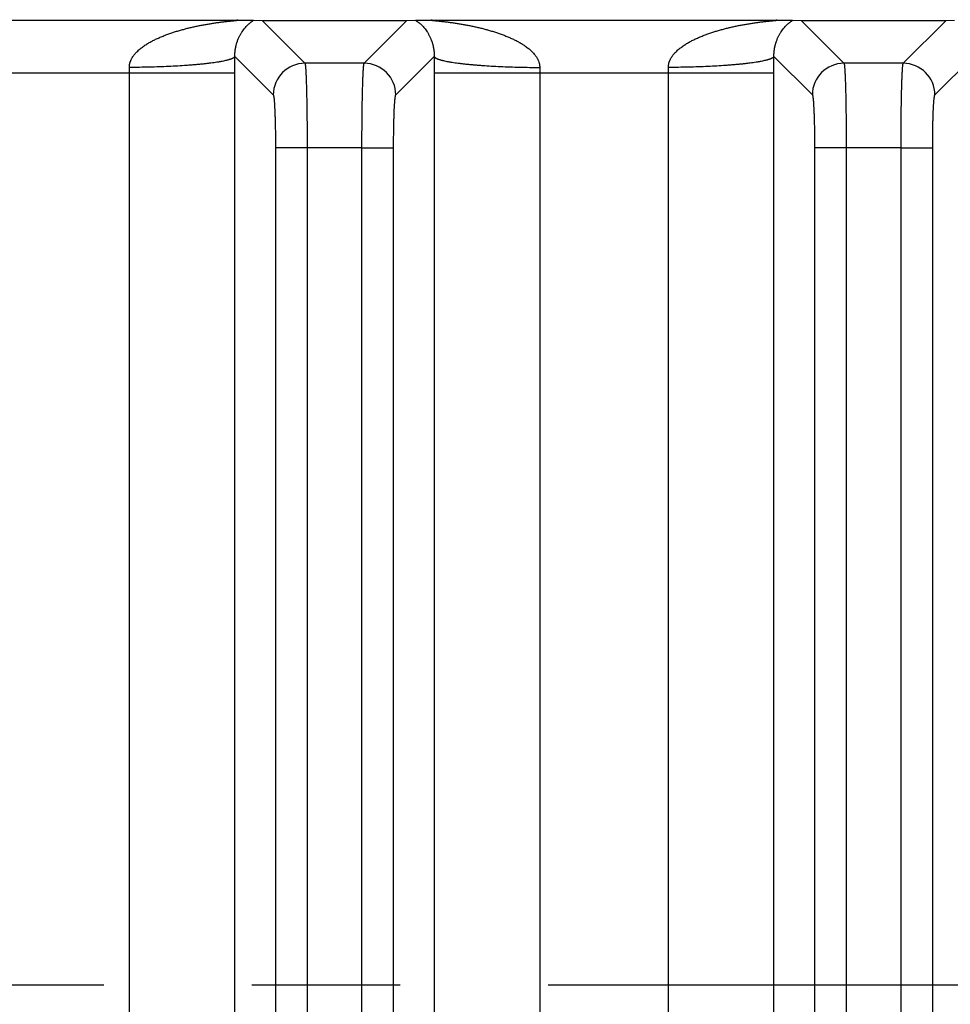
# Model space of a CAD drawing. Header units: inches. Extents: x 0 to 34, y 0 to 22.
# Tile 63 of 224: x 9 to 9.9, y 4.8 to 5.8. Entities that reach past the tile are written whole.
import ezdxf

# ---------------------------------------------------------------- set-up
doc = ezdxf.new("R2010")
doc.units = ezdxf.units.IN
doc.header["$LTSCALE"] = 1.87
doc.header["$MEASUREMENT"] = 0
doc.linetypes.add('CENTER', pattern=[0.6, 0.375, -0.075, 0.075, -0.075])
doc.layers.get('0').update_dxf_attribs({"linetype": 'CONTINUOUS'})
doc.layers.add('02___PRT_ALL_AXES', color=7, linetype='CONTINUOUS')
doc.layers.add('DIMENSIONS', color=7, linetype='CONTINUOUS')
doc.styles.get("Standard").update_dxf_attribs({"font": 'txt', "width": 0.8})
doc.dimstyles.new('DIMSTYLE_1', dxfattribs={"dimtxt": 0.125, "dimasz": 0.18, "dimexe": 0.125, "dimexo": 0.0625, "dimgap": 0.03125, "dimtad": 0, "dimtih": 1, "dimtoh": 1, "dimdec": 3, "dimzin": 4, "dimdsep": 46, "dimtxsty": 'STANDARD', "dimblk": '_FILLED', "dimblk1": '_FILLED', "dimblk2": '_FILLED', "dimcen": 0.09, "dimadec": 0, "dimazin": 0, "dimtp": 0.01, "dimtm": 0.01, "dimtfac": 1, "dimtdec": 3, "dimtofl": 0, "dimtmove": 0, "dimatfit": 3, "dimldrblk": '_FILLED', "dimfxl": 1, "dimtolj": 1, "dimtzin": 4, "dimarcsym": 0})

# ---------------------------------------------------------------- blocks, each defined once
blk = doc.blocks.new('*D15')
at = {"layer": 'DIMENSIONS', "color": 2, "linetype": 'CONTINUOUS'}
blk.add_line((13.39159, 5.0329), (13.39159, 6.46713), dxfattribs=at)
at = {"layer": 'DIMENSIONS', "color": 2, "linetype": 'CONTINUOUS', "insert": (13.32909, 6.52963), "char_height": 0.125, "width": 1.425, "attachment_point": 1, "rotation": 90, "line_spacing_factor": 0.9}
blk.add_mtext('7.739{\\Ftxt.shx;\\W1.000000;\\H0.125000; }[196.57]', dxfattribs=at)
blk = doc.blocks.new('_FILLED')
at = {"color": 0, "linetype": 'BYBLOCK'}
blk.add_solid([(0, 0), (-1, 0.1736), (-1, -0.1736)], dxfattribs=at)
blk = doc.blocks.new('*D16')
at = {"layer": 'DIMENSIONS', "color": 2, "linetype": 'CONTINUOUS'}
blk.add_line((20.02659, 5.0329), (20.02659, 6.46713), dxfattribs=at)
at = {"layer": 'DIMENSIONS', "color": 2, "linetype": 'CONTINUOUS', "insert": (19.96409, 6.52963), "char_height": 0.125, "width": 1.425, "attachment_point": 1, "rotation": 90, "line_spacing_factor": 0.9}
blk.add_mtext('14.374{\\Ftxt.shx;\\W1.000000;\\H0.125000; }[365.1]', dxfattribs=at)
blk = doc.blocks.new('*D17')
at = {"layer": 'DIMENSIONS', "color": 2, "linetype": 'CONTINUOUS'}
blk.add_line((21.04659, 4.2329), (21.04659, 6.46713), dxfattribs=at)
at = {"layer": 'DIMENSIONS', "color": 2, "linetype": 'CONTINUOUS', "insert": (20.98409, 6.52963), "char_height": 0.125, "width": 1.525, "attachment_point": 1, "rotation": 90, "line_spacing_factor": 0.9}
blk.add_mtext('15.394{\\Ftxt.shx;\\W1.000000;\\H0.125000; }[391.01]', dxfattribs=at)

msp = doc.modelspace()

# ---------------------------------------------------------------- linework, layer by layer
at = {"color": 7, "linetype": 'CONTINUOUS'}
for p, q in [((8.89032, 5.75848), (9.21597, 5.75848)), ((9.21597, 5.75848), (9.23163, 5.75826)), ((9.23163, 5.75826), (9.2398, 5.75805)), ((9.2398, 5.75805), (9.28029, 5.71756)), ((9.2398, 5.75805), (9.37686, 5.75805)), ((9.33638, 5.71756), (9.37686, 5.75805)), ((9.37686, 5.75805), (9.38504, 5.75826)), ((9.38504, 5.75826), (9.4007, 5.75848)), ((9.4007, 5.75848), (9.72634, 5.75848)), ((9.72634, 5.75848), (9.742, 5.75826)), ((9.742, 5.75826), (9.75018, 5.75805)), ((9.75018, 5.75805), (9.79066, 5.71756)), ((9.75018, 5.75805), (9.88724, 5.75805)), ((9.84675, 5.71756), (9.88724, 5.75805)), ((9.88724, 5.75805), (9.89541, 5.75826)), ((9.21397, 5.72393), (9.25032, 5.68759)), ((9.36635, 5.68759), (9.40269, 5.72393)), ((9.72435, 5.72393), (9.76069, 5.68759)), ((9.87672, 5.68759), (9.91307, 5.72393)), ((9.33638, 5.71756), (9.28029, 5.71756)), ((9.84675, 5.71756), (9.79066, 5.71756)), ((8.89228, 5.70848), (9.21401, 5.70848)), ((9.1141, 3.95126), (9.1141, 5.70848)), ((9.21401, 2.38231), (9.21401, 5.70848)), ((9.40266, 5.70848), (9.40266, 2.38231)), ((9.40266, 5.70848), (9.72438, 5.70848)), ((9.50256, 5.70848), (9.50256, 2.38231)), ((9.62448, 2.38231), (9.62448, 5.70848)), ((9.72438, 2.38231), (9.72438, 5.70848)), ((9.33429, 5.63769), (9.28238, 5.63764)), ((9.33429, 2.45316), (9.33429, 5.63769)), ((9.84466, 5.63769), (9.79275, 5.63764)), ((9.84466, 2.45316), (9.84466, 5.63769)), ((9.25241, 5.63764), (9.25241, 2.45316)), ((9.28238, 5.63764), (9.25241, 5.63764)), ((9.28238, 5.63764), (9.28238, 2.4531)), ((9.33429, 5.63764), (9.36426, 5.63764)), ((9.36426, 2.45316), (9.36426, 5.63764)), ((9.76278, 5.63764), (9.76278, 2.45316)), ((9.79275, 5.63764), (9.76278, 5.63764)), ((9.79275, 5.63764), (9.79275, 2.4531)), ((9.84466, 5.63764), (9.87463, 5.63764)), ((9.87463, 2.45316), (9.87463, 5.63764))]:
    msp.add_line(p, q, dxfattribs=at)
for centre, radius, start, end in [((5.77572, 5.70844), 3.43828, 0.00064, 0.25815), ((12.85176, 5.70842), 3.4491, 179.74225, 179.99896), ((6.2861, 5.70844), 3.43828, 0.00064, 0.25815), ((8.74157, 5.70854), 0.37253, 359.99147, 0.78374), ((9.28036, 5.68752), 0.03004, 90.1328, 179.8672), ((9.33631, 5.68752), 0.03004, 0.1328, 89.8672), ((9.87648, 5.70853), 0.37392, 179.21773, 180.00706), ((9.25195, 5.70854), 0.37253, 359.99147, 0.78374), ((9.79073, 5.68752), 0.03004, 90.1328, 179.8672), ((9.84668, 5.68752), 0.03004, 0.1328, 89.8672)]:
    msp.add_arc(centre, radius, start, end, dxfattribs=at)
for points, knots in [([(9.11407, 5.71363), (9.11406, 5.71397), (9.11408, 5.71465), (9.11417, 5.71566), (9.11429, 5.7165), (9.11443, 5.71716), (9.11454, 5.71765), (9.11467, 5.71814), (9.11482, 5.71862), (9.11498, 5.7191), (9.1152, 5.71973), (9.11552, 5.7205), (9.11595, 5.72141), (9.11641, 5.72229), (9.11692, 5.72314), (9.11746, 5.72398), (9.11803, 5.72479), (9.11863, 5.72557), (9.11925, 5.72634), (9.1199, 5.72708), (9.12079, 5.72804), (9.12195, 5.72919), (9.1234, 5.7305), (9.12491, 5.73175), (9.12646, 5.73293), (9.12804, 5.73406), (9.12966, 5.73513), (9.13131, 5.73616), (9.13298, 5.73715), (9.13467, 5.73809), (9.13638, 5.739), (9.13811, 5.73986), (9.13985, 5.7407), (9.14161, 5.7415), (9.14338, 5.74228), (9.14516, 5.74302), (9.14695, 5.74374), (9.14875, 5.74444), (9.15115, 5.74533), (9.15418, 5.74639), (9.15784, 5.74757), (9.16152, 5.74868), (9.16522, 5.74971), (9.16894, 5.75068), (9.17266, 5.75158), (9.17639, 5.75242), (9.18014, 5.7532), (9.18388, 5.75392), (9.18701, 5.75448), (9.18951, 5.7549), (9.19138, 5.75521), (9.19325, 5.7555), (9.19512, 5.75578), (9.19699, 5.75605), (9.19886, 5.75631), (9.20072, 5.75655), (9.20257, 5.75679), (9.20442, 5.75701), (9.20625, 5.75722), (9.20777, 5.75739), (9.20897, 5.75752), (9.20987, 5.75762), (9.21075, 5.75771), (9.21163, 5.7578), (9.21235, 5.75787), (9.21292, 5.75793), (9.21333, 5.75798), (9.21375, 5.75802), (9.21415, 5.75806), (9.21454, 5.7581), (9.21492, 5.75814), (9.21523, 5.75818), (9.21547, 5.7582), (9.21564, 5.75822), (9.2158, 5.75824), (9.21596, 5.75826), (9.21611, 5.75828), (9.21624, 5.7583), (9.21637, 5.75832), (9.21648, 5.75833), (9.21656, 5.75835), (9.21662, 5.75836), (9.21666, 5.75837), (9.21669, 5.75838), (9.21672, 5.75839), (9.21674, 5.75839), (9.21675, 5.7584), (9.21676, 5.7584), (9.21677, 5.75841), (9.21677, 5.75841), (9.21677, 5.75842), (9.21677, 5.75842), (9.21677, 5.75842), (9.21676, 5.75843), (9.21675, 5.75843), (9.21674, 5.75843), (9.21673, 5.75844), (9.2167, 5.75844), (9.21667, 5.75845), (9.21663, 5.75845), (9.21659, 5.75846), (9.21655, 5.75846), (9.21648, 5.75846), (9.21638, 5.75847), (9.21625, 5.75847), (9.21611, 5.75848), (9.21602, 5.75848), (9.21597, 5.75848)], [0, 0, 0, 0, 0.008535, 0.01705, 0.025541, 0.029778, 0.034008, 0.038232, 0.04245, 0.046661, 0.050866, 0.059257, 0.067624, 0.075969, 0.084292, 0.092597, 0.100883, 0.109152, 0.117406, 0.125647, 0.133874, 0.150294, 0.166674, 0.183021, 0.19934, 0.215634, 0.231906, 0.24816, 0.264398, 0.28062, 0.296829, 0.313026, 0.329213, 0.345387, 0.361552, 0.37771, 0.393858, 0.409997, 0.426129, 0.45837, 0.49058, 0.522761, 0.554913, 0.587032, 0.619118, 0.651165, 0.683168, 0.715121, 0.747011, 0.762927, 0.778822, 0.794691, 0.81053, 0.826335, 0.842098, 0.857811, 0.873461, 0.889032, 0.904499, 0.919827, 0.927423, 0.934958, 0.942421, 0.949791, 0.95704, 0.960608, 0.96413, 0.967594, 0.970992, 0.974308, 0.977524, 0.98061, 0.982094, 0.98353, 0.984912, 0.986233, 0.987484, 0.988652, 0.989722, 0.990678, 0.991499, 0.991855, 0.992171, 0.992448, 0.992683, 0.992874, 0.993019, 0.993076, 0.993121, 0.993187, 0.993214, 0.993244, 0.993282, 0.99333, 0.993388, 0.993457, 0.993629, 0.993845, 0.994105, 0.994409, 0.994755, 0.995141, 0.995565, 0.996514, 0.997584, 0.99875, 1, 1, 1, 1]), ([(9.21397, 5.72393), (9.21397, 5.72421), (9.21396, 5.72477), (9.21397, 5.72558), (9.21399, 5.72635), (9.21402, 5.72709), (9.21407, 5.7278), (9.21413, 5.72849), (9.21419, 5.72914), (9.21427, 5.72977), (9.21435, 5.73038), (9.21446, 5.73116), (9.21462, 5.73208), (9.21483, 5.73313), (9.21505, 5.73413), (9.21528, 5.73507), (9.21553, 5.73597), (9.21578, 5.73683), (9.21612, 5.7379), (9.21657, 5.73917), (9.21713, 5.74059), (9.21771, 5.74192), (9.2183, 5.74316), (9.21891, 5.74433), (9.21952, 5.74542), (9.22014, 5.74646), (9.22095, 5.74773), (9.22198, 5.74921), (9.22326, 5.75082), (9.22453, 5.75228), (9.2258, 5.75358), (9.22705, 5.75475), (9.22809, 5.75564), (9.22891, 5.75629), (9.2295, 5.75673), (9.23007, 5.75715), (9.23061, 5.75755), (9.23113, 5.75791), (9.23147, 5.75815), (9.23163, 5.75826)], [0, 0, 0, 0, 0.020874, 0.0411, 0.060417, 0.07862, 0.096313, 0.113422, 0.129822, 0.145519, 0.16071, 0.175494, 0.203758, 0.230365, 0.255613, 0.279807, 0.302864, 0.324976, 0.346308, 0.386805, 0.424758, 0.460645, 0.494729, 0.527177, 0.558234, 0.58809, 0.616799, 0.671179, 0.722089, 0.769963, 0.815093, 0.857661, 0.897724, 0.916781, 0.935143, 0.952758, 0.969527, 0.985305, 1, 1, 1, 1]), ([(9.38504, 5.75826), (9.3852, 5.75814), (9.38544, 5.75797), (9.38578, 5.75774), (9.38614, 5.75748), (9.3866, 5.75715), (9.38717, 5.75673), (9.38776, 5.75629), (9.38857, 5.75564), (9.38961, 5.75475), (9.39087, 5.75358), (9.39214, 5.75228), (9.39341, 5.75082), (9.39468, 5.74921), (9.39571, 5.74773), (9.39653, 5.74646), (9.39715, 5.74542), (9.39776, 5.74433), (9.39836, 5.74316), (9.39895, 5.74192), (9.39943, 5.74083), (9.3998, 5.73991), (9.40008, 5.73919), (9.40035, 5.73843), (9.40062, 5.73765), (9.40088, 5.73683), (9.40114, 5.73597), (9.40138, 5.73507), (9.4017, 5.73378), (9.40195, 5.7326), (9.40214, 5.73154), (9.40223, 5.73097), (9.40232, 5.73038), (9.4024, 5.72977), (9.40247, 5.72914), (9.40253, 5.7286), (9.40257, 5.72815), (9.40259, 5.72781), (9.40262, 5.72746), (9.40265, 5.72697), (9.40268, 5.72635), (9.4027, 5.72558), (9.40271, 5.72477), (9.4027, 5.72422), (9.40269, 5.72393)], [0, 0, 0, 0, 0.014649, 0.022432, 0.03047, 0.047242, 0.064855, 0.083225, 0.102281, 0.142334, 0.184911, 0.230041, 0.277909, 0.328821, 0.38323, 0.411931, 0.441745, 0.472801, 0.505293, 0.539375, 0.575223, 0.593911, 0.613204, 0.633128, 0.653685, 0.674988, 0.697162, 0.720244, 0.744358, 0.796294, 0.810187, 0.824478, 0.839237, 0.854507, 0.870283, 0.886616, 0.895041, 0.903651, 0.912403, 0.921289, 0.939689, 0.958986, 0.978971, 1, 1, 1, 1]), ([(9.4007, 5.75848), (9.40065, 5.75848), (9.40055, 5.75848), (9.40041, 5.75847), (9.40029, 5.75847), (9.40019, 5.75846), (9.40012, 5.75846), (9.40007, 5.75846), (9.40003, 5.75845), (9.4, 5.75845), (9.39997, 5.75844), (9.39994, 5.75844), (9.39992, 5.75843), (9.39991, 5.75843), (9.3999, 5.75843), (9.3999, 5.75842), (9.3999, 5.75842), (9.39989, 5.75842), (9.39989, 5.75841), (9.3999, 5.75841), (9.3999, 5.7584), (9.39991, 5.7584), (9.39992, 5.75839), (9.39995, 5.75839), (9.39997, 5.75838), (9.40001, 5.75837), (9.40004, 5.75836), (9.4001, 5.75835), (9.40019, 5.75833), (9.4003, 5.75832), (9.40042, 5.7583), (9.40056, 5.75828), (9.40071, 5.75826), (9.40086, 5.75824), (9.40103, 5.75822), (9.4012, 5.7582), (9.40144, 5.75818), (9.40174, 5.75814), (9.40212, 5.7581), (9.40252, 5.75806), (9.40292, 5.75802), (9.40333, 5.75798), (9.40375, 5.75793), (9.40432, 5.75787), (9.40504, 5.7578), (9.40591, 5.75771), (9.4068, 5.75762), (9.40769, 5.75752), (9.40859, 5.75742), (9.4095, 5.75732), (9.41072, 5.75719), (9.41225, 5.75701), (9.4141, 5.75679), (9.41595, 5.75655), (9.41781, 5.75631), (9.41967, 5.75605), (9.42154, 5.75578), (9.42341, 5.7555), (9.42528, 5.75521), (9.42716, 5.7549), (9.42966, 5.75448), (9.43278, 5.75392), (9.43653, 5.7532), (9.44027, 5.75242), (9.44401, 5.75158), (9.44773, 5.75068), (9.45144, 5.74971), (9.45514, 5.74868), (9.45882, 5.74757), (9.46248, 5.74639), (9.46551, 5.74533), (9.46792, 5.74444), (9.46972, 5.74374), (9.47151, 5.74302), (9.47329, 5.74228), (9.47506, 5.7415), (9.47681, 5.7407), (9.47856, 5.73986), (9.48028, 5.73899), (9.48171, 5.73824), (9.48284, 5.73762), (9.48397, 5.73698), (9.48536, 5.73616), (9.487, 5.73513), (9.48862, 5.73406), (9.49021, 5.73293), (9.49176, 5.73175), (9.49326, 5.7305), (9.49472, 5.72919), (9.49611, 5.72781), (9.4972, 5.72659), (9.49804, 5.72557), (9.49863, 5.72479), (9.49921, 5.72398), (9.49975, 5.72314), (9.50025, 5.72229), (9.50072, 5.72141), (9.50114, 5.7205), (9.50152, 5.71958), (9.50185, 5.71863), (9.50208, 5.71782), (9.50224, 5.71716), (9.50237, 5.7165), (9.50247, 5.71583), (9.50254, 5.71516), (9.50259, 5.71448), (9.5026, 5.71397), (9.5026, 5.71363)], [0, 0, 0, 0, 0.001254, 0.002422, 0.003489, 0.004434, 0.004855, 0.005238, 0.005583, 0.005888, 0.006151, 0.006371, 0.006545, 0.006614, 0.006673, 0.006721, 0.006759, 0.00679, 0.006817, 0.006882, 0.006927, 0.006983, 0.007126, 0.007315, 0.007549, 0.007827, 0.008147, 0.008507, 0.009336, 0.010295, 0.011364, 0.012527, 0.013772, 0.015091, 0.016474, 0.017912, 0.019397, 0.022485, 0.025701, 0.029016, 0.032412, 0.035877, 0.039398, 0.042967, 0.050217, 0.057585, 0.065048, 0.072585, 0.080179, 0.087823, 0.095508, 0.110975, 0.126546, 0.142196, 0.157908, 0.173671, 0.189476, 0.205315, 0.221184, 0.237079, 0.252996, 0.284885, 0.316837, 0.34884, 0.380888, 0.412973, 0.445093, 0.477244, 0.509425, 0.541635, 0.573876, 0.590007, 0.606146, 0.622294, 0.638451, 0.654617, 0.670791, 0.686978, 0.703175, 0.719383, 0.727493, 0.735606, 0.751844, 0.768097, 0.78437, 0.800664, 0.816982, 0.833329, 0.849709, 0.866129, 0.882595, 0.890849, 0.899119, 0.907405, 0.915709, 0.924032, 0.932377, 0.940744, 0.949134, 0.95755, 0.965991, 0.970221, 0.974458, 0.982949, 0.987204, 0.991465, 1, 1, 1, 1]), ([(9.62444, 5.71363), (9.62444, 5.71397), (9.62445, 5.71465), (9.62454, 5.71566), (9.62467, 5.7165), (9.6248, 5.71716), (9.62492, 5.71765), (9.62505, 5.71814), (9.62519, 5.71862), (9.62535, 5.7191), (9.62558, 5.71973), (9.6259, 5.7205), (9.62632, 5.72141), (9.62679, 5.72229), (9.62729, 5.72314), (9.62783, 5.72398), (9.62841, 5.72479), (9.629, 5.72557), (9.62963, 5.72634), (9.63027, 5.72708), (9.63116, 5.72804), (9.63232, 5.72919), (9.63378, 5.7305), (9.63528, 5.73175), (9.63683, 5.73293), (9.63842, 5.73406), (9.64003, 5.73513), (9.64168, 5.73616), (9.64335, 5.73715), (9.64505, 5.73809), (9.64676, 5.739), (9.64848, 5.73986), (9.65023, 5.7407), (9.65198, 5.7415), (9.65375, 5.74228), (9.65553, 5.74302), (9.65732, 5.74374), (9.65912, 5.74444), (9.66153, 5.74533), (9.66456, 5.74639), (9.66822, 5.74757), (9.6719, 5.74868), (9.6756, 5.74971), (9.67931, 5.75068), (9.68303, 5.75158), (9.68677, 5.75242), (9.69051, 5.7532), (9.69426, 5.75392), (9.69738, 5.75448), (9.69988, 5.7549), (9.70176, 5.75521), (9.70363, 5.7555), (9.7055, 5.75578), (9.70737, 5.75605), (9.70923, 5.75631), (9.71109, 5.75655), (9.71294, 5.75679), (9.71479, 5.75701), (9.71662, 5.75722), (9.71814, 5.75739), (9.71935, 5.75752), (9.72024, 5.75762), (9.72113, 5.75771), (9.722, 5.7578), (9.72272, 5.75787), (9.72329, 5.75793), (9.72371, 5.75798), (9.72412, 5.75802), (9.72452, 5.75806), (9.72492, 5.7581), (9.7253, 5.75814), (9.7256, 5.75818), (9.72584, 5.7582), (9.72601, 5.75822), (9.72618, 5.75824), (9.72633, 5.75826), (9.72648, 5.75828), (9.72662, 5.7583), (9.72674, 5.75832), (9.72686, 5.75833), (9.72694, 5.75835), (9.727, 5.75836), (9.72703, 5.75837), (9.72707, 5.75838), (9.72709, 5.75839), (9.72711, 5.75839), (9.72713, 5.7584), (9.72714, 5.7584), (9.72714, 5.75841), (9.72715, 5.75841), (9.72715, 5.75842), (9.72714, 5.75842), (9.72714, 5.75842), (9.72713, 5.75843), (9.72713, 5.75843), (9.72712, 5.75843), (9.7271, 5.75844), (9.72707, 5.75844), (9.72704, 5.75845), (9.72701, 5.75845), (9.72697, 5.75846), (9.72692, 5.75846), (9.72685, 5.75846), (9.72675, 5.75847), (9.72663, 5.75847), (9.72649, 5.75848), (9.72639, 5.75848), (9.72634, 5.75848)], [0, 0, 0, 0, 0.008535, 0.01705, 0.025541, 0.029778, 0.034008, 0.038232, 0.04245, 0.046661, 0.050866, 0.059257, 0.067624, 0.075969, 0.084292, 0.092597, 0.100883, 0.109152, 0.117406, 0.125647, 0.133874, 0.150294, 0.166674, 0.183021, 0.19934, 0.215634, 0.231906, 0.24816, 0.264398, 0.28062, 0.296829, 0.313026, 0.329213, 0.345387, 0.361552, 0.37771, 0.393858, 0.409997, 0.426129, 0.45837, 0.49058, 0.522761, 0.554913, 0.587032, 0.619118, 0.651165, 0.683168, 0.715121, 0.747011, 0.762927, 0.778822, 0.794691, 0.81053, 0.826335, 0.842098, 0.857811, 0.873461, 0.889032, 0.904499, 0.919827, 0.927423, 0.934958, 0.942421, 0.949791, 0.95704, 0.960608, 0.96413, 0.967594, 0.970992, 0.974308, 0.977524, 0.98061, 0.982094, 0.98353, 0.984912, 0.986233, 0.987484, 0.988652, 0.989722, 0.990678, 0.991499, 0.991855, 0.992171, 0.992448, 0.992683, 0.992874, 0.993019, 0.993076, 0.993121, 0.993187, 0.993214, 0.993244, 0.993282, 0.99333, 0.993388, 0.993457, 0.993629, 0.993845, 0.994105, 0.994409, 0.994755, 0.995141, 0.995565, 0.996514, 0.997584, 0.99875, 1, 1, 1, 1]), ([(9.72435, 5.72393), (9.72434, 5.72421), (9.72433, 5.72477), (9.72434, 5.72558), (9.72436, 5.72635), (9.7244, 5.72709), (9.72444, 5.7278), (9.7245, 5.72849), (9.72457, 5.72914), (9.72464, 5.72977), (9.72472, 5.73038), (9.72484, 5.73116), (9.72499, 5.73208), (9.7252, 5.73313), (9.72542, 5.73413), (9.72566, 5.73507), (9.7259, 5.73597), (9.72616, 5.73683), (9.7265, 5.7379), (9.72694, 5.73917), (9.72751, 5.74059), (9.72809, 5.74192), (9.72868, 5.74316), (9.72928, 5.74433), (9.72989, 5.74542), (9.73051, 5.74646), (9.73133, 5.74773), (9.73236, 5.74921), (9.73363, 5.75082), (9.7349, 5.75228), (9.73617, 5.75358), (9.73743, 5.75475), (9.73847, 5.75564), (9.73928, 5.75629), (9.73987, 5.75673), (9.74044, 5.75715), (9.74099, 5.75755), (9.74151, 5.75791), (9.74184, 5.75815), (9.742, 5.75826)], [0, 0, 0, 0, 0.020874, 0.0411, 0.060417, 0.07862, 0.096313, 0.113422, 0.129822, 0.145519, 0.16071, 0.175494, 0.203758, 0.230365, 0.255613, 0.279807, 0.302864, 0.324976, 0.346308, 0.386805, 0.424758, 0.460645, 0.494729, 0.527177, 0.558234, 0.58809, 0.616799, 0.671179, 0.722089, 0.769963, 0.815093, 0.857661, 0.897724, 0.916781, 0.935143, 0.952758, 0.969527, 0.985305, 1, 1, 1, 1]), ([(9.21397, 5.72393), (9.2139, 5.72375), (9.21375, 5.72354), (9.21354, 5.72331), (9.21336, 5.72315), (9.2131, 5.72294), (9.21274, 5.72269), (9.21232, 5.72245), (9.21185, 5.72221), (9.21132, 5.72197), (9.21074, 5.72173), (9.2101, 5.72149), (9.20941, 5.72125), (9.20866, 5.72101), (9.20786, 5.72078), (9.20701, 5.72054), (9.2061, 5.72031), (9.20479, 5.72), (9.20303, 5.71962), (9.20117, 5.71926), (9.19959, 5.71897), (9.19788, 5.71868), (9.19562, 5.71833), (9.19277, 5.71792), (9.18974, 5.71753), (9.18654, 5.71715), (9.18318, 5.71679), (9.17965, 5.71644), (9.17598, 5.71612), (9.17217, 5.7158), (9.16683, 5.71541), (9.15987, 5.71496), (9.15122, 5.71452), (9.14223, 5.71416), (9.13299, 5.71389), (9.12357, 5.7137), (9.11725, 5.71365), (9.11407, 5.71363)], [0, 0, 0, 0, 0.005801, 0.007467, 0.009232, 0.013075, 0.017361, 0.022113, 0.027344, 0.033066, 0.039285, 0.046006, 0.053229, 0.060958, 0.06919, 0.077925, 0.087161, 0.096894, 0.117839, 0.140726, 0.152885, 0.165513, 0.19215, 0.220585, 0.250756, 0.282601, 0.316049, 0.351029, 0.387463, 0.42527, 0.464367, 0.546079, 0.631869, 0.720968, 0.812574, 0.905865, 1, 1, 1, 1]), ([(9.4027, 5.72393), (9.40277, 5.72375), (9.40292, 5.72354), (9.40314, 5.72331), (9.40331, 5.72315), (9.40357, 5.72294), (9.40394, 5.72269), (9.40435, 5.72245), (9.40482, 5.72221), (9.40535, 5.72197), (9.40593, 5.72173), (9.40657, 5.72149), (9.40726, 5.72125), (9.40801, 5.72101), (9.40881, 5.72078), (9.40966, 5.72054), (9.41057, 5.72031), (9.41188, 5.72), (9.41364, 5.71962), (9.4155, 5.71926), (9.41708, 5.71897), (9.41879, 5.71868), (9.42105, 5.71833), (9.4239, 5.71792), (9.42693, 5.71753), (9.43013, 5.71715), (9.43349, 5.71679), (9.43701, 5.71644), (9.44068, 5.71612), (9.4445, 5.7158), (9.44984, 5.71541), (9.4568, 5.71496), (9.46545, 5.71452), (9.47443, 5.71416), (9.48368, 5.71389), (9.49309, 5.7137), (9.49942, 5.71365), (9.5026, 5.71363)], [0, 0, 0, 0, 0.005799, 0.007465, 0.00923, 0.013072, 0.017357, 0.022108, 0.027339, 0.03306, 0.039278, 0.045998, 0.053221, 0.060948, 0.069179, 0.077914, 0.087149, 0.096881, 0.117825, 0.140711, 0.152869, 0.165496, 0.192133, 0.220567, 0.250738, 0.282582, 0.31603, 0.35101, 0.387444, 0.425252, 0.464349, 0.546063, 0.631855, 0.720957, 0.812567, 0.905861, 1, 1, 1, 1]), ([(9.72435, 5.72393), (9.72427, 5.72375), (9.72412, 5.72354), (9.72391, 5.72331), (9.72373, 5.72315), (9.72347, 5.72294), (9.72311, 5.72269), (9.72269, 5.72245), (9.72222, 5.72221), (9.7217, 5.72197), (9.72111, 5.72173), (9.72048, 5.72149), (9.71978, 5.72125), (9.71904, 5.72101), (9.71824, 5.72078), (9.71738, 5.72054), (9.71648, 5.72031), (9.71517, 5.72), (9.7134, 5.71962), (9.71155, 5.71926), (9.70996, 5.71897), (9.70825, 5.71868), (9.70599, 5.71833), (9.70314, 5.71792), (9.70012, 5.71753), (9.69692, 5.71715), (9.69355, 5.71679), (9.69003, 5.71644), (9.68636, 5.71612), (9.68254, 5.7158), (9.6772, 5.71541), (9.67025, 5.71496), (9.6616, 5.71452), (9.65261, 5.71416), (9.64336, 5.71389), (9.63395, 5.7137), (9.62762, 5.71365), (9.62444, 5.71363)], [0, 0, 0, 0, 0.005801, 0.007467, 0.009232, 0.013075, 0.017361, 0.022113, 0.027344, 0.033066, 0.039285, 0.046006, 0.053229, 0.060958, 0.06919, 0.077925, 0.087161, 0.096894, 0.117839, 0.140726, 0.152885, 0.165513, 0.19215, 0.220585, 0.250756, 0.282601, 0.316049, 0.351029, 0.387463, 0.42527, 0.464367, 0.546079, 0.631869, 0.720968, 0.812574, 0.905865, 1, 1, 1, 1]), ([(9.28029, 5.71756), (9.2803, 5.71754), (9.28032, 5.71751), (9.28034, 5.71745), (9.28037, 5.71738), (9.28041, 5.71726), (9.28045, 5.71709), (9.2805, 5.71685), (9.28055, 5.71656), (9.2806, 5.71623), (9.28065, 5.71585), (9.28071, 5.71543), (9.28076, 5.71497), (9.28082, 5.71426), (9.28091, 5.71326), (9.28101, 5.71194), (9.2811, 5.71045), (9.28119, 5.7088), (9.28129, 5.70698), (9.28137, 5.705), (9.28146, 5.70287), (9.28154, 5.70059), (9.28165, 5.69727), (9.28178, 5.69279), (9.28192, 5.68705), (9.28204, 5.68086), (9.28214, 5.67428), (9.28223, 5.66736), (9.28229, 5.66017), (9.28234, 5.65277), (9.28237, 5.64524), (9.28238, 5.64018), (9.28238, 5.63764)], [0, 0, 0, 0, 0.000675, 0.001477, 0.002411, 0.003478, 0.006021, 0.009114, 0.01276, 0.016959, 0.021711, 0.027014, 0.032868, 0.039268, 0.053697, 0.07027, 0.088953, 0.109705, 0.132479, 0.157224, 0.183885, 0.212402, 0.24271, 0.30842, 0.380421, 0.45806, 0.540631, 0.627383, 0.717527, 0.810244, 0.904688, 1, 1, 1, 1]), ([(9.33429, 5.63769), (9.33429, 5.64023), (9.33429, 5.64529), (9.33432, 5.65282), (9.33437, 5.66021), (9.33444, 5.6674), (9.33453, 5.67431), (9.33463, 5.68089), (9.33475, 5.68708), (9.33489, 5.69282), (9.33501, 5.69729), (9.33512, 5.70061), (9.33521, 5.70288), (9.33529, 5.70501), (9.33538, 5.70699), (9.33547, 5.7088), (9.33556, 5.71046), (9.33566, 5.71195), (9.33576, 5.71327), (9.33584, 5.71426), (9.33591, 5.71497), (9.33596, 5.71543), (9.33601, 5.71585), (9.33606, 5.71623), (9.33611, 5.71656), (9.33616, 5.71685), (9.33621, 5.71709), (9.33626, 5.71726), (9.3363, 5.71738), (9.33632, 5.71745), (9.33635, 5.71751), (9.33637, 5.71754), (9.33638, 5.71756)], [0, 0, 0, 0, 0.095333, 0.189793, 0.28252, 0.37267, 0.459424, 0.541993, 0.619628, 0.691624, 0.757327, 0.787631, 0.816144, 0.842802, 0.867543, 0.890314, 0.911062, 0.929742, 0.946313, 0.960739, 0.967138, 0.97299, 0.978293, 0.983044, 0.987243, 0.990887, 0.99398, 0.996522, 0.99759, 0.998523, 0.999325, 1, 1, 1, 1]), ([(9.79066, 5.71756), (9.79067, 5.71754), (9.79069, 5.71751), (9.79072, 5.71745), (9.79074, 5.71738), (9.79078, 5.71726), (9.79083, 5.71709), (9.79088, 5.71685), (9.79093, 5.71656), (9.79098, 5.71623), (9.79103, 5.71585), (9.79108, 5.71543), (9.79113, 5.71497), (9.7912, 5.71426), (9.79128, 5.71326), (9.79138, 5.71194), (9.79148, 5.71045), (9.79157, 5.7088), (9.79166, 5.70698), (9.79175, 5.705), (9.79183, 5.70287), (9.79192, 5.70059), (9.79203, 5.69727), (9.79216, 5.69279), (9.79229, 5.68705), (9.79241, 5.68086), (9.79251, 5.67428), (9.7926, 5.66736), (9.79267, 5.66017), (9.79272, 5.65277), (9.79275, 5.64524), (9.79275, 5.64018), (9.79275, 5.63764)], [0, 0, 0, 0, 0.000675, 0.001477, 0.002411, 0.003478, 0.006021, 0.009114, 0.01276, 0.016959, 0.021711, 0.027014, 0.032868, 0.039268, 0.053697, 0.07027, 0.088953, 0.109705, 0.132479, 0.157224, 0.183885, 0.212402, 0.24271, 0.30842, 0.380421, 0.45806, 0.540631, 0.627383, 0.717527, 0.810244, 0.904688, 1, 1, 1, 1]), ([(9.84466, 5.63769), (9.84466, 5.64023), (9.84467, 5.64529), (9.8447, 5.65282), (9.84475, 5.66021), (9.84481, 5.6674), (9.8449, 5.67431), (9.845, 5.68089), (9.84512, 5.68708), (9.84526, 5.69282), (9.84539, 5.69729), (9.8455, 5.70061), (9.84558, 5.70288), (9.84567, 5.70501), (9.84575, 5.70699), (9.84585, 5.7088), (9.84594, 5.71046), (9.84603, 5.71195), (9.84613, 5.71327), (9.84622, 5.71426), (9.84628, 5.71497), (9.84634, 5.71543), (9.84639, 5.71585), (9.84644, 5.71623), (9.84649, 5.71656), (9.84654, 5.71685), (9.84659, 5.71709), (9.84663, 5.71726), (9.84667, 5.71738), (9.8467, 5.71745), (9.84672, 5.71751), (9.84674, 5.71754), (9.84675, 5.71756)], [0, 0, 0, 0, 0.095333, 0.189793, 0.28252, 0.37267, 0.459424, 0.541993, 0.619628, 0.691624, 0.757327, 0.787631, 0.816144, 0.842802, 0.867543, 0.890314, 0.911062, 0.929742, 0.946313, 0.960739, 0.967138, 0.97299, 0.978293, 0.983044, 0.987243, 0.990887, 0.99398, 0.996522, 0.99759, 0.998523, 0.999325, 1, 1, 1, 1]), ([(9.25032, 5.68759), (9.25033, 5.68758), (9.25035, 5.68756), (9.25037, 5.68752), (9.2504, 5.68748), (9.25044, 5.6874), (9.25048, 5.6873), (9.25052, 5.68718), (9.25055, 5.68706), (9.25059, 5.68694), (9.25063, 5.68676), (9.25068, 5.68652), (9.25075, 5.68615), (9.25084, 5.68562), (9.25094, 5.68491), (9.25103, 5.68408), (9.25113, 5.68315), (9.25122, 5.68211), (9.25131, 5.68098), (9.2514, 5.67974), (9.25152, 5.67791), (9.25166, 5.67539), (9.25181, 5.67211), (9.25194, 5.66853), (9.25206, 5.66466), (9.25217, 5.66054), (9.25225, 5.65622), (9.25232, 5.65172), (9.25239, 5.64551), (9.25241, 5.6408), (9.25241, 5.63764)], [0, 0, 0, 0, 0.000786, 0.001684, 0.0027, 0.00384, 0.006502, 0.009692, 0.011487, 0.013417, 0.017684, 0.022492, 0.027844, 0.040173, 0.054655, 0.071265, 0.089971, 0.110734, 0.133508, 0.158246, 0.184891, 0.243666, 0.309304, 0.38122, 0.458759, 0.541223, 0.627863, 0.717889, 0.810487, 1, 1, 1, 1]), ([(9.36426, 5.63764), (9.36426, 5.6408), (9.36428, 5.64551), (9.36434, 5.65172), (9.36441, 5.65622), (9.3645, 5.66054), (9.3646, 5.66466), (9.36472, 5.66853), (9.36486, 5.67211), (9.36501, 5.67539), (9.36514, 5.67791), (9.36526, 5.67974), (9.36535, 5.68098), (9.36544, 5.68211), (9.36554, 5.68315), (9.36563, 5.68408), (9.36573, 5.68491), (9.36583, 5.68562), (9.36591, 5.68615), (9.36598, 5.68652), (9.36603, 5.68676), (9.36608, 5.68694), (9.36611, 5.68706), (9.36615, 5.68718), (9.36619, 5.6873), (9.36623, 5.6874), (9.36627, 5.68748), (9.36629, 5.68752), (9.36632, 5.68756), (9.36634, 5.68758), (9.36635, 5.68759)], [0, 0, 0, 0, 0.189514, 0.28211, 0.372138, 0.458777, 0.541241, 0.61878, 0.690695, 0.756335, 0.815107, 0.841754, 0.866492, 0.889265, 0.910028, 0.928735, 0.945345, 0.959826, 0.972155, 0.977508, 0.982317, 0.986582, 0.988512, 0.990307, 0.993496, 0.996159, 0.997299, 0.998316, 0.999213, 1, 1, 1, 1]), ([(9.76069, 5.68759), (9.7607, 5.68758), (9.76072, 5.68756), (9.76075, 5.68752), (9.76077, 5.68748), (9.76081, 5.6874), (9.76085, 5.6873), (9.76089, 5.68718), (9.76093, 5.68706), (9.76096, 5.68694), (9.76101, 5.68676), (9.76106, 5.68652), (9.76113, 5.68615), (9.76121, 5.68562), (9.76131, 5.68491), (9.76141, 5.68408), (9.7615, 5.68315), (9.7616, 5.68211), (9.76169, 5.68098), (9.76178, 5.67974), (9.7619, 5.67791), (9.76203, 5.67539), (9.76218, 5.67211), (9.76232, 5.66853), (9.76244, 5.66466), (9.76254, 5.66054), (9.76263, 5.65622), (9.7627, 5.65172), (9.76276, 5.64551), (9.76278, 5.6408), (9.76278, 5.63764)], [0, 0, 0, 0, 0.000786, 0.001684, 0.0027, 0.00384, 0.006502, 0.009692, 0.011487, 0.013417, 0.017684, 0.022492, 0.027844, 0.040173, 0.054655, 0.071265, 0.089971, 0.110734, 0.133508, 0.158246, 0.184891, 0.243666, 0.309304, 0.38122, 0.458759, 0.541223, 0.627863, 0.717889, 0.810487, 1, 1, 1, 1]), ([(9.87463, 5.63764), (9.87463, 5.6408), (9.87465, 5.64551), (9.87472, 5.65172), (9.87479, 5.65622), (9.87487, 5.66054), (9.87498, 5.66466), (9.8751, 5.66853), (9.87523, 5.67211), (9.87538, 5.67539), (9.87552, 5.67791), (9.87564, 5.67974), (9.87573, 5.68098), (9.87582, 5.68211), (9.87591, 5.68315), (9.87601, 5.68408), (9.8761, 5.68491), (9.8762, 5.68562), (9.87629, 5.68615), (9.87636, 5.68652), (9.87641, 5.68676), (9.87645, 5.68694), (9.87649, 5.68706), (9.87652, 5.68718), (9.87656, 5.6873), (9.8766, 5.6874), (9.87664, 5.68748), (9.87667, 5.68752), (9.87669, 5.68756), (9.87671, 5.68758), (9.87672, 5.68759)], [0, 0, 0, 0, 0.189514, 0.28211, 0.372138, 0.458777, 0.541241, 0.61878, 0.690695, 0.756335, 0.815107, 0.841754, 0.866492, 0.889265, 0.910028, 0.928735, 0.945345, 0.959826, 0.972155, 0.977508, 0.982317, 0.986582, 0.988512, 0.990307, 0.993496, 0.996159, 0.997299, 0.998316, 0.999213, 1, 1, 1, 1])]:
    msp.add_open_spline(points, degree=3, knots=knots, dxfattribs=at)
at = {"layer": '02___PRT_ALL_AXES', "color": 7, "linetype": 'CENTER'}
msp.add_line((7.26659, 4.8453), (13.26649, 4.8453), dxfattribs=at)

# ---------------------------------------------------------------- dimensions: what is measured, and where the dimension line sits
at = {"layer": 'DIMENSIONS', "color": 2, "linetype": 'CONTINUOUS'}
for feature_location, offset, origin, picture, middle in [((21.04659, 4.2329), (0, 2.23423), (5.65259, 4.1704), '*D17', (21.04659, 7.29213)), ((13.39159, 5.0329), (0, 1.43423), (5.65259, 4.9704), '*D15', (13.39159, 7.24213)), ((20.02659, 5.0329), (0, 1.43423), (5.65259, 4.9704), '*D16', (20.02659, 7.24213))]:
    dim = msp.add_ordinate_dim(feature_location=feature_location, offset=offset, dtype=1, origin=origin, dimstyle='DIMSTYLE_1', dxfattribs=at)
    dim.commit()
    dim.dimension.update_dxf_attribs({"geometry": picture, "text_midpoint": middle})

doc.saveas('drawing.dxf')
